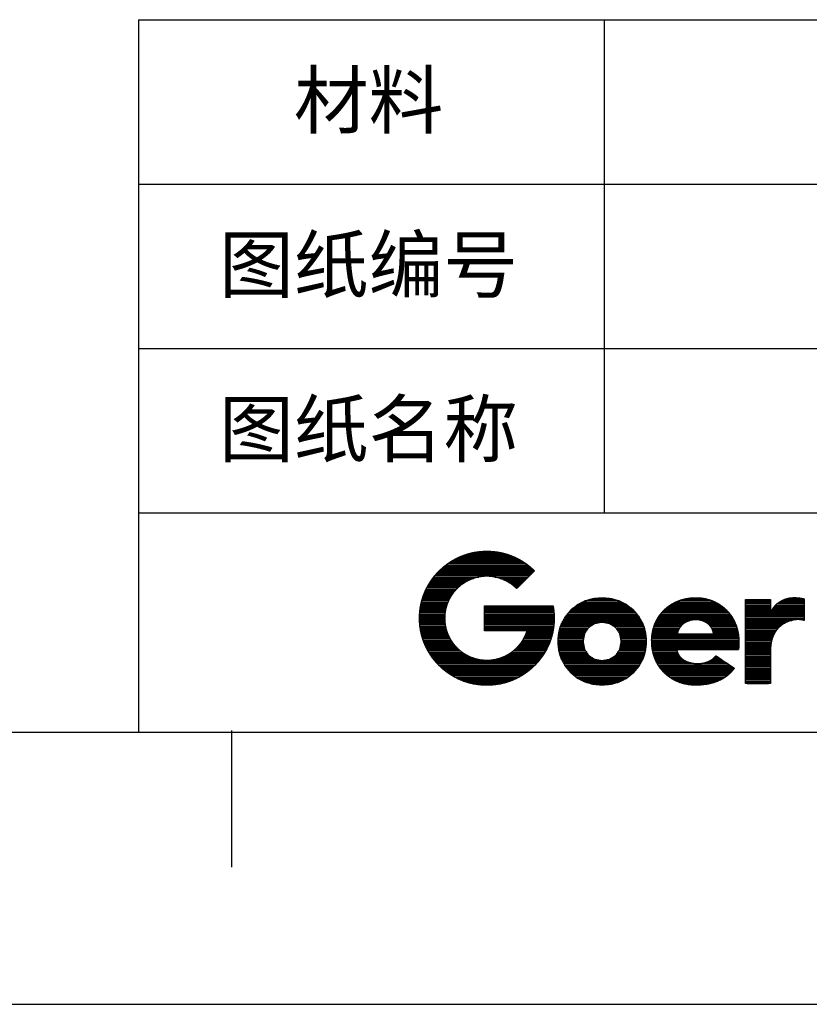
# Model space of a CAD drawing. Header units: millimetres. Extents: x 981 to 1872, y 361 to 991.
# Tile 28 of 62: x 1541 to 1628, y 361 to 469. Entities that reach past the tile are written whole.
import ezdxf
from ezdxf.enums import TextEntityAlignment as Align

# ---------------------------------------------------------------- set-up
doc = ezdxf.new("R2010")
doc.units = ezdxf.units.MM
doc.header["$LTSCALE"] = 46.2
doc.layers.get('0').update_dxf_attribs({"linetype": 'CONTINUOUS'})
doc.layers.add('1', color=7, linetype='CONTINUOUS')
doc.styles.get("Standard").update_dxf_attribs({"font": 'simfang.ttf'})

msp = doc.modelspace()

# ---------------------------------------------------------------- linework, layer by layer
at = {"linetype": 'Continuous'}
for p, q in [((1554.146, 469.186), (1841.846, 469.186)), ((1554.146, 469.186), (1554.146, 391.186)), ((1605.146, 469.186), (1605.146, 415.186)), ((1554.146, 451.186), (1841.846, 451.186)), ((1554.146, 433.186), (1841.846, 433.186)), ((1554.146, 415.186), (1841.846, 415.186)), ((1554.146, 391.186), (1841.846, 391.186)), ((980.848, 361.369), (1871.848, 361.369))]:
    msp.add_line(p, q, dxfattribs=at)
at = {"layer": '1', "linetype": 'Continuous'}
for p, q in [((1590.922, 410.857), (1593.652, 410.857)), ((1588.286, 409.807), (1596.297, 409.807)), ((1588.525, 409.957), (1596.053, 409.957)), ((1588.792, 410.107), (1595.79, 410.107)), ((1589.089, 410.257), (1595.499, 410.257)), ((1589.422, 410.407), (1595.163, 410.407)), ((1589.81, 410.557), (1594.775, 410.557)), ((1590.283, 410.707), (1594.308, 410.707)), ((1587.004, 408.757), (1597.428, 408.757)), ((1587.152, 408.907), (1597.43, 408.907)), ((1587.314, 409.057), (1597.271, 409.057)), ((1587.481, 409.207), (1597.098, 409.207)), ((1587.664, 409.357), (1596.922, 409.357)), ((1587.855, 409.507), (1596.725, 409.507)), ((1588.061, 409.657), (1596.52, 409.657)), ((1586.049, 407.557), (1589.866, 407.557)), ((1586.15, 407.707), (1590.138, 407.707)), ((1586.252, 407.857), (1590.438, 407.857)), ((1586.362, 408.007), (1590.832, 408.007)), ((1586.477, 408.157), (1591.396, 408.157)), ((1586.597, 408.307), (1596.975, 408.307)), ((1586.726, 408.457), (1597.126, 408.457)), ((1586.859, 408.607), (1597.277, 408.607)), ((1593.162, 408.157), (1596.824, 408.157)), ((1593.739, 408.007), (1596.674, 408.007)), ((1594.14, 407.857), (1596.523, 407.857)), ((1594.451, 407.707), (1596.372, 407.707)), ((1594.708, 407.557), (1596.221, 407.557)), ((1585.499, 406.507), (1588.677, 406.507)), ((1585.565, 406.657), (1588.809, 406.657)), ((1585.632, 406.807), (1588.946, 406.807)), ((1585.71, 406.957), (1589.088, 406.957)), ((1585.787, 407.107), (1589.262, 407.107)), ((1585.871, 407.257), (1589.436, 407.257)), ((1585.959, 407.407), (1589.645, 407.407)), ((1594.944, 407.407), (1596.07, 407.407)), ((1595.139, 407.257), (1595.919, 407.257)), ((1595.324, 407.107), (1595.769, 407.107)), ((1595.494, 406.957), (1595.618, 406.957)), ((1585.145, 405.457), (1588.05, 405.457)), ((1585.182, 405.607), (1588.112, 405.607)), ((1585.228, 405.757), (1588.191, 405.757)), ((1585.275, 405.907), (1588.275, 405.907)), ((1585.324, 406.057), (1588.359, 406.057)), ((1585.38, 406.207), (1588.46, 406.207)), ((1585.436, 406.357), (1588.568, 406.357)), ((1602.85, 405.458), (1606.962, 405.458)), ((1603.23, 405.608), (1606.58, 405.608)), ((1603.763, 405.758), (1606.045, 405.758)), ((1613.045, 405.458), (1617.212, 405.458)), ((1613.436, 405.608), (1616.832, 405.608)), ((1613.959, 405.758), (1616.324, 405.758)), ((1620.589, 405.655), (1623.341, 405.655)), ((1620.589, 405.505), (1623.342, 405.505)), ((1624.449, 405.505), (1627.042, 405.505)), ((1624.745, 405.655), (1627.042, 405.655)), ((1625.179, 405.805), (1626.864, 405.805)), ((1584.957, 404.407), (1587.741, 404.407)), ((1584.976, 404.557), (1587.765, 404.557)), ((1584.995, 404.707), (1587.798, 404.707)), ((1585.018, 404.857), (1587.84, 404.857)), ((1585.046, 405.007), (1587.882, 405.007)), ((1585.074, 405.157), (1587.926, 405.157)), ((1585.108, 405.307), (1587.988, 405.307)), ((1592.034, 405.007), (1599.539, 405.007)), ((1592.034, 404.857), (1599.564, 404.857)), ((1592.034, 404.707), (1599.588, 404.707)), ((1592.034, 404.557), (1599.607, 404.557)), ((1592.034, 404.407), (1599.624, 404.407)), ((1601.358, 404.408), (1608.461, 404.408)), ((1601.487, 404.558), (1608.332, 404.558)), ((1601.665, 404.708), (1608.153, 404.708)), ((1601.857, 404.858), (1607.959, 404.858)), ((1602.05, 405.008), (1607.765, 405.008)), ((1602.251, 405.158), (1607.564, 405.158)), ((1602.55, 405.308), (1607.263, 405.308)), ((1611.569, 404.408), (1618.645, 404.408)), ((1611.713, 404.558), (1618.507, 404.558)), ((1611.876, 404.708), (1618.344, 404.708)), ((1612.058, 404.858), (1618.17, 404.858)), ((1612.255, 405.008), (1617.973, 405.008)), ((1612.486, 405.158), (1617.754, 405.158)), ((1612.747, 405.308), (1617.496, 405.308)), ((1620.589, 405.355), (1623.342, 405.355)), ((1620.589, 405.205), (1623.342, 405.205)), ((1620.589, 405.055), (1623.342, 405.055)), ((1620.589, 404.905), (1623.342, 404.905)), ((1620.589, 404.755), (1623.342, 404.755)), ((1620.589, 404.605), (1623.342, 404.605)), ((1620.589, 404.455), (1623.342, 404.455)), ((1623.466, 404.455), (1627.042, 404.455)), ((1623.548, 404.605), (1627.042, 404.605)), ((1623.644, 404.755), (1627.042, 404.755)), ((1623.754, 404.905), (1627.042, 404.905)), ((1623.882, 405.055), (1627.042, 405.055)), ((1624.036, 405.205), (1627.042, 405.205)), ((1624.22, 405.355), (1627.042, 405.355)), ((1584.918, 403.507), (1587.675, 403.507)), ((1584.92, 403.657), (1587.675, 403.657)), ((1584.921, 403.807), (1587.681, 403.807)), ((1584.924, 403.957), (1587.687, 403.957)), ((1584.925, 403.357), (1587.687, 403.357)), ((1584.934, 404.107), (1587.694, 404.107)), ((1584.944, 404.257), (1587.717, 404.257)), ((1592.034, 404.257), (1599.637, 404.257)), ((1592.034, 404.107), (1599.648, 404.107)), ((1592.034, 403.957), (1599.656, 403.957)), ((1592.034, 403.807), (1599.662, 403.807)), ((1592.034, 403.657), (1599.664, 403.657)), ((1592.034, 403.507), (1599.662, 403.507)), ((1592.034, 403.357), (1599.657, 403.357)), ((1600.628, 403.358), (1609.196, 403.358)), ((1600.71, 403.508), (1609.113, 403.508)), ((1600.792, 403.658), (1609.031, 403.658)), ((1600.874, 403.808), (1608.948, 403.808)), ((1600.973, 403.958), (1608.848, 403.958)), ((1601.102, 404.108), (1608.719, 404.108)), ((1601.23, 404.258), (1608.59, 404.258)), ((1610.834, 403.358), (1614.427, 403.358)), ((1610.914, 403.508), (1619.287, 403.508)), ((1611.003, 403.658), (1619.202, 403.658)), ((1611.092, 403.808), (1619.117, 403.808)), ((1611.197, 403.958), (1619.008, 403.958)), ((1611.312, 404.108), (1618.899, 404.108)), ((1611.426, 404.258), (1618.783, 404.258)), ((1615.928, 403.358), (1619.372, 403.358)), ((1620.589, 404.305), (1623.342, 404.305)), ((1620.589, 404.155), (1627.042, 404.155)), ((1620.589, 404.005), (1627.042, 404.005)), ((1620.589, 403.855), (1627.042, 403.855)), ((1620.589, 403.705), (1627.042, 403.705)), ((1620.589, 403.555), (1627.042, 403.555)), ((1620.589, 403.405), (1625.664, 403.405)), ((1620.589, 403.255), (1625.204, 403.255)), ((1623.399, 404.305), (1627.042, 404.305)), ((1584.932, 403.207), (1587.698, 403.207)), ((1584.94, 403.057), (1587.71, 403.057)), ((1584.956, 402.907), (1587.734, 402.907)), ((1584.972, 402.757), (1587.764, 402.757)), ((1584.99, 402.607), (1587.793, 402.607)), ((1585.015, 402.457), (1587.827, 402.457)), ((1585.04, 402.307), (1587.876, 402.307)), ((1585.068, 402.157), (1587.924, 402.157)), ((1592.034, 403.207), (1599.648, 403.207)), ((1592.034, 403.057), (1599.639, 403.057)), ((1592.034, 402.907), (1599.626, 402.907)), ((1592.034, 402.757), (1599.608, 402.757)), ((1592.034, 402.607), (1599.59, 402.607)), ((1592.034, 402.457), (1599.567, 402.457)), ((1592.034, 402.307), (1599.54, 402.307)), ((1596.665, 402.157), (1599.513, 402.157)), ((1600.196, 402.158), (1603.116, 402.158)), ((1600.233, 402.308), (1603.218, 402.308)), ((1600.271, 402.458), (1603.321, 402.458)), ((1600.308, 402.608), (1603.423, 402.608)), ((1600.36, 402.758), (1603.64, 402.758)), ((1600.414, 402.908), (1603.872, 402.908)), ((1600.468, 403.058), (1604.116, 403.058)), ((1600.545, 403.208), (1609.279, 403.208)), ((1605.702, 403.058), (1609.356, 403.058)), ((1605.949, 402.908), (1609.411, 402.908)), ((1606.184, 402.758), (1609.466, 402.758)), ((1606.402, 402.608), (1609.517, 402.608)), ((1606.505, 402.458), (1609.555, 402.458)), ((1606.608, 402.308), (1609.593, 402.308)), ((1606.71, 402.158), (1609.631, 402.158)), ((1610.434, 402.158), (1613.187, 402.158)), ((1610.462, 402.308), (1613.245, 402.308)), ((1610.497, 402.458), (1613.314, 402.458)), ((1610.544, 402.608), (1613.407, 402.608)), ((1610.59, 402.758), (1613.515, 402.758)), ((1610.637, 402.908), (1613.653, 402.908)), ((1610.701, 403.058), (1613.832, 403.058)), ((1610.767, 403.208), (1614.063, 403.208)), ((1616.227, 403.208), (1619.436, 403.208)), ((1616.472, 403.058), (1619.5, 403.058)), ((1616.642, 402.908), (1619.563, 402.908)), ((1616.777, 402.758), (1619.614, 402.758)), ((1616.879, 402.608), (1619.659, 402.608)), ((1616.957, 402.458), (1619.703, 402.458)), ((1617.026, 402.308), (1619.745, 402.308)), ((1617.065, 402.158), (1619.772, 402.158)), ((1620.589, 403.105), (1624.894, 403.105)), ((1620.589, 402.955), (1624.642, 402.955)), ((1620.589, 402.805), (1624.442, 402.805)), ((1620.589, 402.655), (1624.273, 402.655)), ((1620.589, 402.505), (1624.13, 402.505)), ((1620.589, 402.355), (1624.006, 402.355)), ((1620.589, 402.205), (1623.899, 402.205)), ((1585.103, 402.007), (1587.972, 402.007)), ((1585.138, 401.857), (1588.038, 401.857)), ((1585.177, 401.707), (1588.106, 401.707)), ((1585.221, 401.557), (1588.175, 401.557)), ((1585.265, 401.407), (1588.258, 401.407)), ((1585.317, 401.257), (1588.349, 401.257)), ((1585.37, 401.107), (1588.44, 401.107)), ((1596.143, 401.107), (1599.211, 401.107)), ((1596.238, 401.257), (1599.266, 401.257)), ((1596.328, 401.407), (1599.315, 401.407)), ((1596.407, 401.557), (1599.361, 401.557)), ((1596.483, 401.707), (1599.406, 401.707)), ((1596.548, 401.857), (1599.443, 401.857)), ((1596.611, 402.007), (1599.479, 402.007)), ((1600.095, 401.108), (1602.817, 401.108)), ((1600.102, 401.258), (1602.846, 401.258)), ((1600.109, 401.408), (1602.875, 401.408)), ((1600.116, 401.558), (1602.904, 401.558)), ((1600.13, 401.708), (1602.934, 401.708)), ((1600.151, 401.858), (1602.963, 401.858)), ((1600.173, 402.008), (1603.014, 402.008)), ((1606.813, 402.008), (1609.653, 402.008)), ((1606.864, 401.858), (1609.675, 401.858)), ((1606.894, 401.708), (1609.697, 401.708)), ((1606.923, 401.558), (1609.711, 401.558)), ((1606.952, 401.408), (1609.718, 401.408)), ((1606.981, 401.258), (1609.725, 401.258)), ((1607.01, 401.108), (1609.732, 401.108)), ((1610.331, 401.258), (1619.88, 401.258)), ((1610.335, 401.108), (1619.887, 401.108)), ((1610.341, 401.408), (1619.869, 401.408)), ((1610.353, 401.558), (1619.858, 401.558)), ((1610.365, 401.708), (1619.847, 401.708)), ((1610.377, 401.858), (1619.827, 401.858)), ((1610.405, 402.008), (1613.145, 402.008)), ((1617.099, 402.008), (1619.8, 402.008)), ((1620.589, 402.055), (1623.806, 402.055)), ((1620.589, 401.905), (1623.722, 401.905)), ((1620.589, 401.755), (1623.65, 401.755)), ((1620.589, 401.605), (1623.59, 401.605)), ((1620.589, 401.455), (1623.535, 401.455)), ((1620.589, 401.305), (1623.489, 401.305)), ((1620.589, 401.155), (1623.452, 401.155)), ((1585.425, 400.957), (1588.547, 400.957)), ((1585.489, 400.807), (1588.664, 400.807)), ((1585.553, 400.657), (1588.781, 400.657)), ((1585.623, 400.507), (1588.922, 400.507)), ((1585.697, 400.357), (1589.07, 400.357)), ((1585.772, 400.207), (1589.225, 400.207)), ((1585.857, 400.057), (1589.413, 400.057)), ((1595.177, 400.057), (1598.725, 400.057)), ((1595.348, 400.207), (1598.809, 400.207)), ((1595.519, 400.357), (1598.885, 400.357)), ((1595.668, 400.507), (1598.961, 400.507)), ((1595.801, 400.657), (1599.028, 400.657)), ((1595.924, 400.807), (1599.093, 400.807)), ((1596.038, 400.957), (1599.156, 400.957)), ((1600.102, 400.958), (1602.846, 400.958)), ((1600.109, 400.808), (1602.875, 400.808)), ((1600.116, 400.658), (1602.904, 400.658)), ((1600.13, 400.508), (1602.932, 400.508)), ((1600.152, 400.358), (1602.961, 400.358)), ((1600.174, 400.208), (1603.005, 400.208)), ((1600.197, 400.058), (1603.106, 400.058)), ((1606.72, 400.058), (1609.629, 400.058)), ((1606.822, 400.208), (1609.653, 400.208)), ((1606.866, 400.358), (1609.675, 400.358)), ((1606.895, 400.508), (1609.697, 400.508)), ((1606.924, 400.658), (1609.711, 400.658)), ((1606.952, 400.808), (1609.718, 400.808)), ((1606.981, 400.958), (1609.725, 400.958)), ((1610.34, 400.958), (1619.886, 400.958)), ((1610.344, 400.808), (1619.88, 400.808)), ((1610.349, 400.658), (1619.874, 400.658)), ((1610.37, 400.508), (1619.867, 400.508)), ((1610.391, 400.358), (1619.858, 400.358)), ((1610.412, 400.208), (1619.847, 400.208)), ((1610.437, 400.058), (1613.113, 400.058)), ((1620.589, 401.005), (1623.418, 401.005)), ((1620.589, 400.855), (1623.395, 400.855)), ((1620.589, 400.705), (1623.372, 400.705)), ((1620.589, 400.555), (1623.36, 400.555)), ((1620.589, 400.405), (1623.348, 400.405)), ((1620.589, 400.255), (1623.343, 400.255)), ((1620.589, 400.105), (1623.342, 400.105)), ((1585.943, 399.907), (1589.599, 399.907)), ((1586.035, 399.757), (1589.835, 399.757)), ((1586.133, 399.607), (1590.077, 399.607)), ((1586.233, 399.457), (1590.393, 399.457)), ((1586.344, 399.307), (1590.773, 399.307)), ((1586.455, 399.157), (1591.312, 399.157)), ((1586.578, 399.007), (1598.005, 399.007)), ((1593.288, 399.157), (1598.126, 399.157)), ((1593.818, 399.307), (1598.239, 399.307)), ((1594.205, 399.457), (1598.349, 399.457)), ((1594.491, 399.607), (1598.449, 399.607)), ((1594.754, 399.757), (1598.548, 399.757)), ((1594.972, 399.907), (1598.638, 399.907)), ((1600.235, 399.908), (1603.208, 399.908)), ((1600.272, 399.758), (1603.31, 399.758)), ((1600.309, 399.608), (1603.412, 399.608)), ((1600.361, 399.458), (1603.615, 399.458)), ((1600.415, 399.308), (1603.849, 399.308)), ((1600.469, 399.158), (1604.083, 399.158)), ((1600.547, 399.008), (1604.845, 399.008)), ((1604.962, 399.008), (1609.277, 399.008)), ((1605.737, 399.158), (1609.355, 399.158)), ((1605.973, 399.308), (1609.41, 399.308)), ((1606.209, 399.458), (1609.464, 399.458)), ((1606.414, 399.608), (1609.516, 399.608)), ((1606.516, 399.758), (1609.554, 399.758)), ((1606.618, 399.908), (1609.592, 399.908)), ((1610.475, 399.908), (1613.151, 399.908)), ((1610.513, 399.758), (1613.214, 399.758)), ((1610.551, 399.608), (1613.299, 399.608)), ((1610.601, 399.458), (1613.408, 399.458)), ((1610.659, 399.308), (1613.549, 399.308)), ((1610.716, 399.158), (1613.728, 399.158)), ((1610.778, 399.008), (1613.964, 399.008)), ((1616.738, 399.008), (1618.153, 399.008)), ((1616.974, 399.158), (1617.932, 399.158)), ((1617.155, 399.308), (1617.712, 399.308)), ((1617.308, 399.458), (1617.491, 399.458)), ((1620.589, 399.955), (1623.342, 399.955)), ((1620.589, 399.805), (1623.342, 399.805)), ((1620.589, 399.655), (1623.342, 399.655)), ((1620.589, 399.505), (1623.342, 399.505)), ((1620.589, 399.355), (1623.342, 399.355)), ((1620.589, 399.205), (1623.342, 399.205)), ((1620.589, 399.055), (1623.342, 399.055)), ((1586.702, 398.857), (1597.878, 398.857)), ((1586.837, 398.707), (1597.746, 398.707)), ((1586.978, 398.557), (1597.603, 398.557)), ((1587.128, 398.407), (1597.456, 398.407)), ((1587.285, 398.257), (1597.295, 398.257)), ((1587.454, 398.107), (1597.13, 398.107)), ((1587.631, 397.957), (1596.949, 397.957)), ((1600.629, 398.858), (1609.195, 398.858)), ((1600.711, 398.708), (1609.112, 398.708)), ((1600.793, 398.558), (1609.03, 398.558)), ((1600.875, 398.408), (1608.947, 398.408)), ((1600.974, 398.258), (1608.848, 398.258)), ((1601.101, 398.108), (1608.719, 398.108)), ((1601.229, 397.958), (1608.591, 397.958)), ((1610.856, 398.858), (1614.298, 398.858)), ((1610.934, 398.708), (1614.925, 398.708)), ((1611.015, 398.558), (1618.814, 398.558)), ((1611.116, 398.408), (1619.035, 398.408)), ((1611.217, 398.258), (1619.256, 398.258)), ((1611.325, 398.108), (1619.322, 398.108)), ((1611.454, 397.958), (1619.209, 397.958)), ((1615.826, 398.708), (1618.594, 398.708)), ((1616.403, 398.858), (1618.373, 398.858)), ((1620.589, 398.905), (1623.342, 398.905)), ((1620.589, 398.755), (1623.342, 398.755)), ((1620.589, 398.605), (1623.342, 398.605)), ((1620.589, 398.455), (1623.342, 398.455)), ((1620.589, 398.305), (1623.342, 398.305)), ((1620.589, 398.155), (1623.342, 398.155)), ((1620.589, 398.005), (1623.342, 398.005)), ((1620.589, 397.855), (1623.342, 397.855)), ((1587.823, 397.807), (1596.76, 397.807)), ((1588.023, 397.657), (1596.556, 397.657)), ((1588.248, 397.507), (1596.334, 397.507)), ((1588.485, 397.357), (1596.099, 397.357)), ((1588.743, 397.207), (1595.836, 397.207)), ((1589.036, 397.057), (1595.544, 397.057)), ((1589.363, 396.907), (1595.218, 396.907)), ((1601.357, 397.808), (1608.462, 397.808)), ((1601.484, 397.658), (1608.334, 397.658)), ((1601.66, 397.508), (1608.157, 397.508)), ((1601.852, 397.358), (1607.965, 397.358)), ((1602.043, 397.208), (1607.772, 397.208)), ((1602.238, 397.058), (1607.577, 397.058)), ((1602.535, 396.908), (1607.278, 396.908)), ((1611.583, 397.808), (1619.081, 397.808)), ((1611.733, 397.658), (1618.941, 397.658)), ((1611.894, 397.508), (1618.787, 397.508)), ((1612.069, 397.358), (1618.605, 397.358)), ((1612.273, 397.208), (1618.403, 397.208)), ((1612.492, 397.058), (1618.172, 397.058)), ((1612.751, 396.908), (1617.902, 396.908)), ((1620.589, 397.705), (1623.342, 397.705)), ((1620.589, 397.555), (1623.342, 397.555)), ((1620.589, 397.405), (1623.342, 397.405)), ((1620.589, 397.255), (1623.342, 397.255)), ((1620.589, 397.105), (1623.342, 397.105)), ((1620.589, 396.955), (1623.342, 396.955)), ((1620.589, 396.805), (1623.342, 396.805)), ((1589.74, 396.757), (1594.842, 396.757)), ((1590.195, 396.607), (1594.386, 396.607)), ((1590.791, 396.457), (1593.793, 396.457)), ((1602.832, 396.758), (1606.98, 396.758)), ((1603.194, 396.608), (1606.616, 396.608)), ((1603.723, 396.458), (1606.086, 396.458)), ((1613.057, 396.758), (1617.576, 396.758)), ((1613.419, 396.608), (1617.165, 396.608)), ((1613.919, 396.458), (1616.605, 396.458)), ((1620.59, 396.655), (1623.342, 396.655)), ((1620.787, 396.505), (1623.135, 396.505)), ((1010.895, 391.183), (1841.895, 391.183)), ((1564.348, 391.369), (1564.348, 376.369))]:
    msp.add_line(p, q, dxfattribs=at)
for points, knots in [([(1599.537, 405.014), (1599.507, 405.014), (1599.419, 405.014), (1599.279, 405.014), (1599.09, 405.014), (1598.858, 405.014), (1598.587, 405.014), (1598.281, 405.014), (1597.946, 405.014), (1597.586, 405.014), (1597.204, 405.014), (1596.399, 405.014), (1594.743, 405.014), (1593.966, 405.014), (1593.607, 405.014), (1593.273, 405.014), (1592.969, 405.014), (1592.7, 405.014), (1592.47, 405.014), (1592.284, 405.014), (1592.146, 405.014), (1592.061, 405.014), (1592.034, 405.014), (1592.034, 405.002), (1592.034, 404.969), (1592.034, 404.917), (1592.034, 404.839), (1592.034, 404.656), (1592.034, 404.422), (1592.034, 404.002), (1592.034, 403.41), (1592.034, 402.977), (1592.034, 402.726), (1592.034, 402.52), (1592.034, 402.429), (1592.034, 402.362), (1592.034, 402.313), (1592.034, 402.283), (1592.035, 402.274), (1592.057, 402.274), (1592.115, 402.274), (1592.206, 402.274), (1592.326, 402.274), (1592.474, 402.274), (1592.645, 402.274), (1592.837, 402.274), (1593.048, 402.274), (1593.28, 402.274), (1594.023, 402.274), (1594.789, 402.274), (1595.286, 402.274), (1595.74, 402.274), (1596.048, 402.274), (1596.141, 402.274), (1596.307, 402.274), (1596.377, 402.274), (1596.503, 402.274), (1596.601, 402.274), (1596.667, 402.274), (1596.697, 402.274), (1596.704, 402.274), (1596.705, 402.274), (1596.703, 402.268), (1596.701, 402.262), (1596.688, 402.223), (1596.675, 402.184), (1596.62, 402.029), (1596.493, 401.726), (1596.344, 401.433), (1596.174, 401.151), (1595.984, 400.881), (1595.774, 400.624), (1595.662, 400.5), (1595.537, 400.372), (1595.128, 400.015), (1594.686, 399.71), (1594.214, 399.461), (1593.718, 399.268), (1593.2, 399.134), (1592.665, 399.061), (1592.119, 399.049), (1591.579, 399.1), (1591.054, 399.212), (1590.549, 399.383), (1590.067, 399.612), (1589.613, 399.896), (1589.191, 400.235), (1588.808, 400.623), (1588.476, 401.048), (1588.199, 401.504), (1587.978, 401.988), (1587.816, 402.494), (1587.713, 403.019), (1587.671, 403.558), (1587.693, 404.101), (1587.776, 404.631), (1587.921, 405.144), (1588.123, 405.635), (1588.383, 406.101), (1588.697, 406.536), (1589.066, 406.937), (1589.476, 407.292), (1589.921, 407.594), (1590.394, 407.841), (1590.892, 408.03), (1591.412, 408.161), (1591.947, 408.232), (1592.494, 408.24), (1593.033, 408.186), (1593.556, 408.07), (1594.06, 407.896), (1594.54, 407.664), (1594.992, 407.377), (1595.412, 407.036), (1595.511, 406.942), (1595.534, 406.92), (1595.557, 406.897), (1595.558, 406.898), (1595.559, 406.899), (1595.575, 406.915), (1595.59, 406.93), (1595.605, 406.945), (1595.627, 406.966), (1595.649, 406.988), (1595.704, 407.043), (1595.845, 407.183), (1596.019, 407.356), (1596.217, 407.553), (1596.645, 407.979), (1596.857, 408.189), (1597.053, 408.385), (1597.14, 408.471), (1597.296, 408.626), (1597.365, 408.695), (1597.392, 408.722), (1597.419, 408.749), (1597.44, 408.769), (1597.461, 408.79), (1597.475, 408.804), (1597.497, 408.826), (1597.504, 408.833), (1597.504, 408.833), (1597.505, 408.834), (1597.505, 408.834), (1597.505, 408.834), (1597.499, 408.84), (1597.493, 408.846), (1597.415, 408.923), (1597.256, 409.072), (1596.927, 409.354), (1596.584, 409.614), (1596.229, 409.853), (1595.861, 410.071), (1595.482, 410.266), (1595.093, 410.438), (1594.695, 410.587), (1594.288, 410.713), (1593.873, 410.816), (1593.451, 410.895), (1593.024, 410.949), (1592.591, 410.978), (1592.154, 410.983), (1591.718, 410.963), (1591.288, 410.917), (1590.864, 410.848), (1590.446, 410.754), (1590.036, 410.637), (1589.634, 410.496), (1589.241, 410.332), (1588.859, 410.145), (1588.487, 409.936), (1588.127, 409.705), (1587.78, 409.452), (1587.445, 409.178), (1587.125, 408.883), (1586.823, 408.569), (1586.541, 408.241), (1586.28, 407.9), (1586.041, 407.545), (1585.824, 407.179), (1585.63, 406.802), (1585.458, 406.414), (1585.309, 406.017), (1585.183, 405.611), (1585.081, 405.198), (1585.003, 404.777), (1584.95, 404.351), (1584.922, 403.919), (1584.918, 403.484), (1584.94, 403.051), (1584.987, 402.623), (1585.058, 402.201), (1585.154, 401.786), (1585.273, 401.378), (1585.416, 400.979), (1585.582, 400.589), (1585.771, 400.208), (1585.982, 399.839), (1586.215, 399.481), (1586.47, 399.136), (1586.746, 398.805), (1587.044, 398.487), (1587.36, 398.187), (1587.69, 397.907), (1588.034, 397.649), (1588.391, 397.412), (1588.76, 397.197), (1589.14, 397.005), (1589.53, 396.835), (1589.929, 396.688), (1590.337, 396.564), (1590.753, 396.464), (1591.176, 396.388), (1591.605, 396.336), (1592.039, 396.309), (1592.476, 396.307), (1592.91, 396.33), (1593.339, 396.378), (1593.763, 396.45), (1594.179, 396.547), (1594.589, 396.667), (1594.989, 396.81), (1595.381, 396.976), (1595.762, 397.165), (1596.133, 397.377), (1596.492, 397.61), (1596.838, 397.865), (1597.171, 398.141), (1597.489, 398.438), (1597.79, 398.753), (1598.07, 399.083), (1598.328, 399.426), (1598.565, 399.782), (1598.779, 400.149), (1598.971, 400.528), (1599.141, 400.917), (1599.287, 401.315), (1599.41, 401.721), (1599.509, 402.135), (1599.584, 402.556), (1599.635, 402.983), (1599.661, 403.415), (1599.664, 403.633), (1599.664, 403.678), (1599.664, 403.724), (1599.66, 403.888), (1599.643, 404.195), (1599.618, 404.466), (1599.59, 404.692), (1599.564, 404.865), (1599.553, 404.929), (1599.549, 404.952), (1599.545, 404.976), (1599.539, 405.005), (1599.537, 405.014)], [0, 0, 0.0003626, 0.0014126, 0.003095, 0.0053548, 0.0081377, 0.0113873, 0.0150492, 0.0190679, 0.0233883, 0.0279554, 0.037609, 0.0574505, 0.0667563, 0.0710618, 0.0750634, 0.0787046, 0.0819312, 0.0846873, 0.0869188, 0.0885693, 0.0895843, 0.0899106, 0.0900566, 0.0904527, 0.0910789, 0.0920097, 0.0942104, 0.0970089, 0.1020481, 0.1091373, 0.1143291, 0.1173311, 0.1198031, 0.1208866, 0.1216907, 0.1222818, 0.1226398, 0.1227461, 0.123018, 0.1237151, 0.1248015, 0.1262446, 0.1280087, 0.1300604, 0.1323648, 0.1348876, 0.1376697, 0.1465728, 0.1557568, 0.1617045, 0.1671529, 0.1708387, 0.1719593, 0.1739389, 0.1747801, 0.1762983, 0.1774679, 0.1782556, 0.1786167, 0.1786963, 0.1787089, 0.1787867, 0.1788643, 0.1793576, 0.179851, 0.1818224, 0.1857601, 0.1896976, 0.1936419, 0.1975997, 0.2015779, 0.203577, 0.2057176, 0.2122278, 0.2186614, 0.2250534, 0.2314364, 0.2378447, 0.2443107, 0.2508582, 0.2573563, 0.2637866, 0.2701807, 0.2765715, 0.2829903, 0.2894702, 0.296008, 0.3024689, 0.3088674, 0.315237, 0.3216104, 0.3280206, 0.3345012, 0.3410151, 0.3474468, 0.3538285, 0.3601947, 0.3665801, 0.3730189, 0.3795452, 0.3860515, 0.3924861, 0.3988825, 0.4052723, 0.4116882, 0.4181617, 0.4247106, 0.4312023, 0.4376255, 0.4440129, 0.4503989, 0.4568161, 0.4632983, 0.4649334, 0.4653224, 0.4657107, 0.4657294, 0.4657476, 0.4660156, 0.4662702, 0.4665242, 0.4668896, 0.4672544, 0.468185, 0.4705682, 0.4735122, 0.4768561, 0.4840958, 0.4876692, 0.4909957, 0.4924548, 0.4950891, 0.4962632, 0.4967188, 0.4971738, 0.4975279, 0.4978813, 0.498124, 0.4984867, 0.4986073, 0.498617, 0.4986272, 0.4986291, 0.4986306, 0.4987338, 0.4988375, 0.5001467, 0.5027577, 0.5079502, 0.5131099, 0.5182442, 0.5233602, 0.5284637, 0.5335622, 0.5386612, 0.543767, 0.5488872, 0.5540272, 0.5591934, 0.5643938, 0.5696322, 0.5748538, 0.580037, 0.5851908, 0.5903207, 0.5954332, 0.6005358, 0.6056347, 0.6107362, 0.6158471, 0.6209745, 0.6261241, 0.6313045, 0.636522, 0.641744, 0.6469253, 0.6520734, 0.6571948, 0.6622964, 0.6673852, 0.6724674, 0.6775496, 0.6826386, 0.6877413, 0.6928643, 0.6980144, 0.703199, 0.7084183, 0.7136112, 0.718768, 0.723896, 0.7290024, 0.7340936, 0.7391768, 0.7442585, 0.7493447, 0.7544428, 0.7595593, 0.7647008, 0.7698736, 0.7750855, 0.7803107, 0.7854985, 0.7906545, 0.7957864, 0.8009007, 0.8060037, 0.8111029, 0.8162037, 0.8213137, 0.8264384, 0.8315847, 0.8367597, 0.8419707, 0.8472126, 0.8524224, 0.8575972, 0.8627437, 0.8678681, 0.8729775, 0.8780781, 0.8831759, 0.8882771, 0.8933886, 0.8985172, 0.9036686, 0.9088502, 0.9140687, 0.9192905, 0.924471, 0.9296176, 0.9347377, 0.9398377, 0.9449248, 0.9500058, 0.9550875, 0.9601764, 0.9652792, 0.970403, 0.9755546, 0.9807413, 0.9833503, 0.9838965, 0.9844428, 0.9864085, 0.9900909, 0.9933539, 0.996089, 0.9981846, 0.9989569, 0.9992419, 0.9995267, 0.9998793, 1, 1]), ([(1604.903, 405.895), (1603.944, 405.809), (1603.046, 405.557), (1602.23, 405.148), (1601.516, 404.593), (1600.925, 403.902), (1600.478, 403.085), (1600.314, 402.632), (1600.194, 402.151), (1600.12, 401.643), (1600.095, 401.111), (1600.12, 400.578), (1600.194, 400.071), (1600.314, 399.589), (1600.478, 399.135), (1600.925, 398.315), (1601.516, 397.62), (1602.23, 397.062), (1603.046, 396.65), (1603.944, 396.395), (1604.903, 396.308), (1605.864, 396.395), (1606.765, 396.65), (1607.584, 397.062), (1608.302, 397.62), (1608.896, 398.315), (1609.347, 399.135), (1609.512, 399.589), (1609.633, 400.071), (1609.707, 400.578), (1609.732, 401.111), (1609.707, 401.643), (1609.633, 402.151), (1609.512, 402.632), (1609.347, 403.085), (1608.896, 403.902), (1608.302, 404.593), (1607.584, 405.148), (1606.765, 405.557), (1605.864, 405.809), (1604.903, 405.895)], [0, 0, 0.0317147, 0.0624347, 0.0924971, 0.1222774, 0.1522311, 0.182928, 0.1987911, 0.2151143, 0.2320037, 0.2495716, 0.2671308, 0.2840275, 0.300371, 0.3162648, 0.347042, 0.3770814, 0.4069335, 0.4370429, 0.4677833, 0.4995005, 0.5312808, 0.5621136, 0.5923251, 0.6222738, 0.6523875, 0.6832119, 0.6991188, 0.7154697, 0.7323691, 0.7499285, 0.7674966, 0.7843887, 0.8007193, 0.8165956, 0.8473398, 0.8773679, 0.907245, 0.9374098, 0.9682223, 1, 1]), ([(1615.158, 405.895), (1614.606, 405.868), (1614.072, 405.787), (1613.559, 405.654), (1613.07, 405.47), (1612.611, 405.239), (1612.182, 404.96), (1611.79, 404.637), (1611.436, 404.27), (1611.125, 403.863), (1610.86, 403.415), (1610.644, 402.93), (1610.482, 402.409), (1610.376, 401.854), (1610.33, 401.266), (1610.348, 400.665), (1610.428, 400.093), (1610.565, 399.553), (1610.758, 399.047), (1611.001, 398.577), (1611.292, 398.146), (1611.628, 397.755), (1612.003, 397.406), (1612.416, 397.102), (1612.862, 396.843), (1613.338, 396.633), (1613.841, 396.474), (1614.366, 396.366), (1614.911, 396.313), (1615.176, 396.308), (1615.342, 396.31), (1615.675, 396.326), (1616.345, 396.406), (1616.677, 396.472), (1617.005, 396.556), (1617.327, 396.66), (1617.641, 396.783), (1617.944, 396.928), (1618.235, 397.093), (1618.512, 397.282), (1618.772, 397.493), (1619.015, 397.729), (1619.237, 397.99), (1619.34, 398.13), (1619.364, 398.166), (1619.373, 398.178), (1619.373, 398.178), (1619.372, 398.178), (1619.371, 398.179), (1619.369, 398.18), (1619.323, 398.212), (1619.229, 398.276), (1619.095, 398.367), (1618.929, 398.479), (1618.741, 398.608), (1617.921, 399.165), (1617.742, 399.287), (1617.589, 399.391), (1617.472, 399.471), (1617.398, 399.521), (1617.389, 399.527), (1617.38, 399.533), (1617.376, 399.536), (1617.364, 399.523), (1617.262, 399.404), (1617.029, 399.194), (1616.765, 399.02), (1616.476, 398.882), (1616.17, 398.779), (1615.853, 398.711), (1615.532, 398.676), (1615.373, 398.671), (1615.172, 398.676), (1614.75, 398.73), (1614.335, 398.843), (1614.136, 398.922), (1613.947, 399.016), (1613.769, 399.126), (1613.605, 399.253), (1613.458, 399.395), (1613.331, 399.554), (1613.226, 399.73), (1613.145, 399.922), (1613.092, 400.132), (1613.087, 400.16), (1613.083, 400.187), (1613.08, 400.206), (1613.083, 400.206), (1613.124, 400.206), (1613.166, 400.206), (1613.273, 400.206), (1613.42, 400.206), (1613.604, 400.206), (1613.821, 400.206), (1614.067, 400.206), (1614.34, 400.206), (1614.635, 400.206), (1615.117, 400.206), (1615.447, 400.206), (1616.147, 400.206), (1616.851, 400.206), (1617.882, 400.206), (1618.209, 400.206), (1618.51, 400.206), (1618.65, 400.206), (1618.917, 400.206), (1619.157, 400.206), (1619.367, 400.206), (1619.543, 400.206), (1619.681, 400.206), (1619.779, 400.206), (1619.832, 400.206), (1619.846, 400.206), (1619.849, 400.229), (1619.865, 400.459), (1619.886, 400.958), (1619.887, 400.985), (1619.887, 401.012), (1619.887, 401.025), (1619.887, 401.038), (1619.887, 401.051), (1619.887, 401.074), (1619.887, 401.093), (1619.887, 401.112), (1619.886, 401.15), (1619.886, 401.187), (1619.842, 401.777), (1619.74, 402.336), (1619.582, 402.862), (1619.374, 403.354), (1619.116, 403.809), (1618.814, 404.224), (1618.469, 404.599), (1618.086, 404.93), (1617.668, 405.216), (1617.217, 405.455), (1616.738, 405.645), (1616.232, 405.783), (1615.705, 405.867), (1615.158, 405.895)], [0, 0, 0.0128887, 0.0254938, 0.0378561, 0.05002, 0.0620329, 0.0739433, 0.0858067, 0.0976854, 0.1096489, 0.1217776, 0.1341591, 0.1468912, 0.1600779, 0.1738307, 0.1878518, 0.2013258, 0.2143236, 0.2269456, 0.2392838, 0.2514217, 0.2634361, 0.2753955, 0.2873599, 0.2993859, 0.3115221, 0.3238198, 0.3363241, 0.349085, 0.3552812, 0.3591405, 0.3669236, 0.3826576, 0.3905629, 0.3984644, 0.4063496, 0.4142106, 0.4220433, 0.4298582, 0.4376669, 0.445496, 0.4533821, 0.4613697, 0.4654212, 0.466441, 0.4667817, 0.466785, 0.4667871, 0.4668305, 0.4668728, 0.4681741, 0.4708341, 0.4746158, 0.4792858, 0.4846084, 0.5077276, 0.5127894, 0.5170939, 0.5204052, 0.5224901, 0.5227451, 0.5229989, 0.5231073, 0.5235156, 0.527175, 0.5344866, 0.5418626, 0.5493279, 0.5568661, 0.5644271, 0.5719476, 0.5756681, 0.5803677, 0.5902714, 0.6003038, 0.6052967, 0.6102387, 0.6151206, 0.61994, 0.6247098, 0.6294587, 0.6342361, 0.639108, 0.6441607, 0.6448129, 0.6454648, 0.6459031, 0.6459639, 0.6469069, 0.6479093, 0.6504014, 0.6538322, 0.6581178, 0.6631758, 0.6689237, 0.6752805, 0.6821624, 0.6934109, 0.7010984, 0.7174222, 0.733856, 0.7579035, 0.7655172, 0.7725409, 0.775801, 0.7820291, 0.7876324, 0.7925255, 0.7966274, 0.7998572, 0.8021309, 0.8033661, 0.8037147, 0.8042413, 0.809628, 0.8212692, 0.8219076, 0.8225459, 0.8228499, 0.8231537, 0.8234492, 0.8239757, 0.8244193, 0.8248629, 0.8257464, 0.82663, 0.8404201, 0.8536746, 0.8664859, 0.8789424, 0.8911271, 0.9031179, 0.914987, 0.9268029, 0.9386288, 0.9505262, 0.962552, 0.9747681, 0.9872299, 1, 1]), ([(1623.342, 404.17), (1623.342, 404.192), (1623.342, 404.252), (1623.342, 404.346), (1623.342, 404.465), (1623.342, 404.604), (1623.342, 404.757), (1623.342, 405.077), (1623.342, 405.375), (1623.342, 405.499), (1623.342, 405.599), (1623.342, 405.667), (1623.342, 405.698), (1623.339, 405.699), (1623.318, 405.699), (1623.279, 405.699), (1623.252, 405.699), (1623.188, 405.699), (1623.11, 405.699), (1622.965, 405.699), (1622.741, 405.699), (1622.484, 405.699), (1622.061, 405.699), (1621.632, 405.699), (1621.359, 405.699), (1621.112, 405.699), (1620.901, 405.699), (1620.768, 405.699), (1620.699, 405.699), (1620.647, 405.699), (1620.611, 405.699), (1620.597, 405.699), (1620.589, 405.699), (1620.589, 405.687), (1620.589, 405.658), (1620.589, 405.614), (1620.589, 405.585), (1620.589, 405.518), (1620.589, 405.437), (1620.589, 405.286), (1620.589, 405.047), (1620.589, 404.762), (1620.589, 404.436), (1620.589, 404.263), (1620.589, 403.883), (1620.589, 403.474), (1620.589, 403.257), (1620.589, 402.813), (1620.589, 402.586), (1620.589, 401.64), (1620.589, 400.671), (1620.589, 399.72), (1620.589, 399.263), (1620.589, 398.825), (1620.589, 398.617), (1620.589, 398.216), (1620.589, 397.846), (1620.589, 397.669), (1620.589, 397.353), (1620.589, 397.08), (1620.589, 396.854), (1620.589, 396.76), (1620.589, 396.68), (1620.589, 396.614), (1620.589, 396.563), (1620.589, 396.528), (1620.589, 396.508), (1620.594, 396.505), (1620.605, 396.505), (1620.637, 396.505), (1620.686, 396.505), (1620.751, 396.505), (1620.88, 396.505), (1621.086, 396.505), (1621.33, 396.505), (1621.745, 396.505), (1622.174, 396.505), (1622.453, 396.505), (1622.714, 396.505), (1622.942, 396.505), (1623.091, 396.505), (1623.172, 396.505), (1623.239, 396.505), (1623.29, 396.505), (1623.324, 396.505), (1623.336, 396.505), (1623.339, 396.505), (1623.342, 396.505), (1623.342, 396.524), (1623.342, 396.568), (1623.342, 396.635), (1623.342, 396.723), (1623.342, 396.829), (1623.342, 396.953), (1623.342, 397.093), (1623.342, 397.245), (1623.342, 397.583), (1623.342, 397.951), (1623.342, 398.335), (1623.342, 398.718), (1623.342, 399.086), (1623.342, 399.424), (1623.342, 399.577), (1623.342, 399.716), (1623.342, 399.84), (1623.342, 399.947), (1623.342, 399.991), (1623.342, 400.068), (1623.342, 400.123), (1623.342, 400.145), (1623.342, 400.164), (1623.342, 400.174), (1623.342, 400.214), (1623.343, 400.254), (1623.348, 400.411), (1623.373, 400.712), (1623.416, 400.994), (1623.475, 401.259), (1623.551, 401.506), (1623.641, 401.736), (1623.745, 401.951), (1623.861, 402.149), (1623.988, 402.331), (1624.125, 402.499), (1624.27, 402.652), (1624.424, 402.79), (1624.584, 402.915), (1624.749, 403.026), (1625.091, 403.211), (1625.44, 403.346), (1625.787, 403.437), (1626.123, 403.485), (1626.438, 403.496), (1626.724, 403.471), (1626.852, 403.447), (1626.97, 403.415), (1627.024, 403.397), (1627.042, 403.39), (1627.042, 403.391), (1627.042, 403.398), (1627.042, 403.405), (1627.042, 403.435), (1627.042, 403.48), (1627.042, 403.608), (1627.042, 403.694), (1627.042, 403.884), (1627.042, 404.102), (1627.042, 404.339), (1627.042, 404.708), (1627.042, 405.068), (1627.042, 405.182), (1627.042, 405.385), (1627.042, 405.469), (1627.042, 405.614), (1627.042, 405.676), (1627.042, 405.717), (1627.042, 405.744), (1627.041, 405.755), (1627.025, 405.76), (1627.009, 405.766), (1626.932, 405.788), (1626.811, 405.818), (1626.645, 405.848), (1626.435, 405.876), (1626.179, 405.895), (1626.035, 405.9), (1625.958, 405.901), (1625.87, 405.901), (1625.665, 405.89), (1625.457, 405.864), (1625.246, 405.823), (1625.035, 405.765), (1624.826, 405.691), (1624.62, 405.599), (1624.42, 405.489), (1624.227, 405.36), (1624.045, 405.213), (1623.873, 405.046), (1623.715, 404.859), (1623.573, 404.651), (1623.448, 404.421), (1623.342, 404.17)], [0, 0, 0.0006667, 0.0025356, 0.0054101, 0.0090933, 0.0133887, 0.0180993, 0.0279795, 0.0371603, 0.0409965, 0.0440677, 0.0461771, 0.047128, 0.0472296, 0.0478664, 0.0490656, 0.0499243, 0.051875, 0.0542752, 0.0587524, 0.0656794, 0.0736086, 0.0866557, 0.0998806, 0.1082822, 0.1159169, 0.1224309, 0.1265313, 0.1286369, 0.1302645, 0.1313661, 0.1317811, 0.1320262, 0.1324002, 0.1332776, 0.1346394, 0.1355535, 0.1376053, 0.1400958, 0.1447601, 0.1521312, 0.1609235, 0.1709889, 0.1763216, 0.1880383, 0.2006585, 0.2073465, 0.2210263, 0.2280183, 0.2572181, 0.2870752, 0.3164064, 0.3305052, 0.3440291, 0.3504295, 0.3627951, 0.3742161, 0.3796718, 0.389417, 0.3978479, 0.4048165, 0.4077063, 0.4101751, 0.4122044, 0.4137757, 0.4148706, 0.4154707, 0.4156507, 0.4160026, 0.4169837, 0.4184965, 0.4205008, 0.4244673, 0.4308359, 0.4383635, 0.451162, 0.4643716, 0.4730008, 0.4810218, 0.488077, 0.4926727, 0.4951685, 0.4972225, 0.4987927, 0.499835, 0.5002194, 0.5003118, 0.5004061, 0.5009929, 0.5023448, 0.504403, 0.5071087, 0.5104029, 0.5142269, 0.5185217, 0.5232285, 0.5336428, 0.5449987, 0.5568256, 0.5686525, 0.5800084, 0.5904227, 0.5951295, 0.5994243, 0.6032482, 0.6065425, 0.6078954, 0.6102773, 0.6119824, 0.6126583, 0.6132451, 0.6135431, 0.6147818, 0.6160204, 0.6208693, 0.6301661, 0.638973, 0.6473404, 0.6553179, 0.6629532, 0.6702908, 0.6773707, 0.6842316, 0.6909057, 0.6974198, 0.7037956, 0.7100491, 0.7161926, 0.7281643, 0.739713, 0.7507765, 0.761243, 0.7709752, 0.7798146, 0.7838548, 0.7876159, 0.7893876, 0.7899628, 0.7899768, 0.7902087, 0.7904266, 0.7913525, 0.7927303, 0.7966902, 0.7993459, 0.8051814, 0.8119125, 0.8192348, 0.8305987, 0.8417092, 0.8452268, 0.8514847, 0.8540729, 0.8585565, 0.8604519, 0.8617327, 0.8625529, 0.8628927, 0.8634167, 0.8639389, 0.8664008, 0.8702436, 0.8754444, 0.881994, 0.8898939, 0.8943546, 0.896713, 0.8994383, 0.9057542, 0.9122367, 0.918862, 0.9256113, 0.9324634, 0.9394104, 0.9464499, 0.9535842, 0.9608294, 0.9682102, 0.9757643, 0.9835393, 0.9915949, 1, 1]), ([(1613.12, 401.919), (1613.207, 402.226), (1613.331, 402.495), (1613.488, 402.728), (1613.671, 402.927), (1613.876, 403.093), (1614.096, 403.228), (1614.564, 403.411), (1615.03, 403.489), (1615.476, 403.472), (1615.941, 403.354), (1616.384, 403.127), (1616.584, 402.969), (1616.761, 402.781), (1616.91, 402.561), (1617.026, 402.308), (1617.102, 402.022), (1617.114, 401.945), (1617.117, 401.919), (1617.115, 401.919), (1617.073, 401.919), (1616.985, 401.919), (1616.855, 401.919), (1616.69, 401.919), (1616.493, 401.919), (1616.025, 401.919), (1615.492, 401.919), (1614.385, 401.919), (1613.891, 401.919), (1613.489, 401.919), (1613.335, 401.919), (1613.219, 401.919), (1613.145, 401.919), (1613.12, 401.919)], [0, 0, 0.0334559, 0.0645566, 0.0939965, 0.1223346, 0.1499463, 0.1770357, 0.2296094, 0.2791314, 0.3259628, 0.3761704, 0.428383, 0.4550276, 0.4821192, 0.5099737, 0.5390966, 0.5701724, 0.5783496, 0.5811133, 0.5813927, 0.5857984, 0.595032, 0.6085738, 0.6259235, 0.6465481, 0.6955625, 0.7514777, 0.8674539, 0.9192299, 0.9613369, 0.977478, 0.9896422, 0.9973228, 1, 1]), ([(1604.903, 398.997), (1604.1, 399.147), (1603.436, 399.573), (1602.984, 400.239), (1602.817, 401.111), (1602.984, 401.964), (1603.436, 402.626), (1604.1, 403.055), (1604.903, 403.207), (1605.719, 403.055), (1606.39, 402.626), (1606.843, 401.964), (1607.01, 401.111), (1606.843, 400.239), (1606.39, 399.573), (1605.719, 399.147), (1604.903, 398.997)], [0, 0, 0.0619338, 0.1217205, 0.182741, 0.2499932, 0.3159038, 0.3766766, 0.4365831, 0.4985529, 0.5614974, 0.6217953, 0.6826477, 0.7485592, 0.8158123, 0.8769121, 0.937091, 1, 1])]:
    msp.add_open_spline(points, degree=1, knots=knots, dxfattribs=at)

# ---------------------------------------------------------------- texts
for s, p in [('材料', (1579.348, 457.369)), ('图纸编号', (1579.348, 439.369)), ('图纸名称', (1579.348, 421.369))]:
    msp.add_text(s, height=6, dxfattribs=at).set_placement(p, align=Align.CENTER)

doc.saveas('drawing.dxf')
